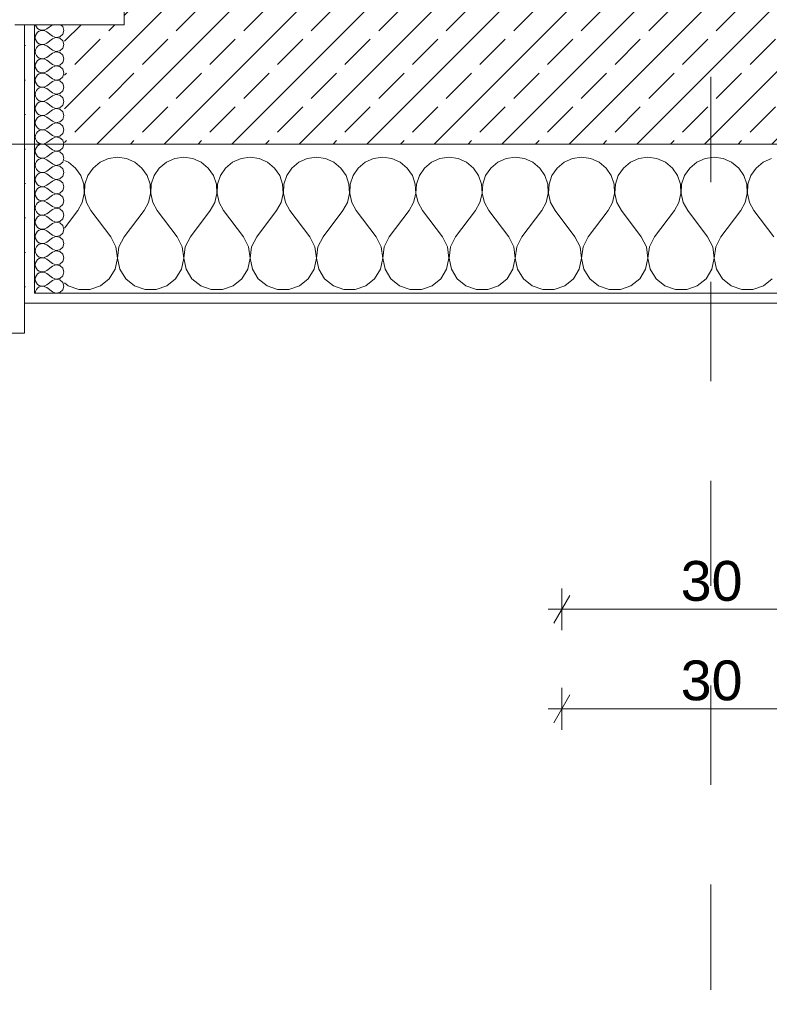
# Model space of a CAD drawing. Header units: metres. Extents: x -3.5 to 65.3, y -10.9 to 16.7.
# Tile 54 of 213: x 39.4 to 40.2, y -0.9 to 0.1. Entities that reach past the tile are written whole.
import ezdxf

# ---------------------------------------------------------------- set-up
doc = ezdxf.new("R2010")
doc.units = ezdxf.units.M
doc.header["$MEASUREMENT"] = 0
doc.linetypes.add('Strichlinie doppelt', pattern=[0.218722, 0.105833, -0.042333, 0.028222, -0.042333])
doc.linetypes.add('Strichlinie eng', pattern=[0.046, 0.03, -0.016])
for name, color, linetype in [('102 - Bemaßung_ Beschriftung.Detail_ Ausschnitt', 7, 'Continuous'), ('451 - Universal.Achsen Raster', 7, 'Continuous'), ('603 - Struktur.Bodenplatte_ Decke Roh', 7, 'Continuous'), ('604 - Struktur.Wand Aussen', 7, 'Continuous')]:
    doc.layers.add(name, color=color, linetype=linetype)
doc.styles.add('ERSTELLTER_STIL_1', font='txt')
doc.dimstyles.new('ERSTELLTER_STIL__1', dxfattribs={"dimtxt": 0.04, "dimasz": 0.02128, "dimexe": 0.18, "dimexo": 0.0625, "dimgap": 0, "dimtad": 1, "dimtih": 1, "dimtoh": 1, "dimzin": 0, "dimdsep": 46, "dimtxsty": 'ERSTELLTER_STIL_1', "dimblk": 'ARROWHEAD_2', "dimblk1": 'ARROWHEAD_2', "dimblk2": 'ARROWHEAD_2', "dimcen": 0.09, "dimse1": 1, "dimse2": 1, "dimclrd": 7, "dimclre": 7, "dimclrt": 7, "dimazin": 0, "dimtfac": 1, "dimtdec": 4, "dimtmove": 0, "dimatfit": 3, "dimfxl": 1, "dimtolj": 1, "dimtzin": 0, "dimarcsym": 0})
pattern_1 = [(0, (0, 0), (0, 0.034641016), [0, -0.02]), (0, (0.01, 0.01732), (0, 0.034641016), [0, -0.02])]

# ---------------------------------------------------------------- blocks, each defined once
blk = doc.blocks.new('*X30')
at = {"layer": '604 - Struktur.Wand Aussen', "color": 7, "linetype": 'Continuous', "lineweight": 5}
for p, q in [((39.52422, -0.0096), (39.51581, -0.01331)), ((39.53333, -0.00833), (39.52422, -0.0096)), ((39.54244, -0.0096), (39.53333, -0.00833)), ((39.55086, -0.01331), (39.54244, -0.0096)), ((39.59089, -0.0096), (39.58248, -0.01331)), ((39.6, -0.00833), (39.59089, -0.0096)), ((39.60911, -0.0096), (39.6, -0.00833)), ((39.61752, -0.01331), (39.60911, -0.0096)), ((39.65756, -0.0096), (39.64914, -0.01331)), ((39.66667, -0.00833), (39.65756, -0.0096)), ((39.67578, -0.0096), (39.66667, -0.00833)), ((39.68419, -0.01331), (39.67578, -0.0096)), ((39.72422, -0.0096), (39.71581, -0.01331)), ((39.73333, -0.00833), (39.72422, -0.0096)), ((39.74244, -0.0096), (39.73333, -0.00833)), ((39.75086, -0.01331), (39.74244, -0.0096)), ((39.79089, -0.0096), (39.78248, -0.01331)), ((39.8, -0.00833), (39.79089, -0.0096)), ((39.80911, -0.0096), (39.8, -0.00833)), ((39.81752, -0.01331), (39.80911, -0.0096)), ((39.85756, -0.0096), (39.84914, -0.01331)), ((39.86667, -0.00833), (39.85756, -0.0096)), ((39.87578, -0.0096), (39.86667, -0.00833)), ((39.88419, -0.01331), (39.87578, -0.0096)), ((39.92422, -0.0096), (39.91581, -0.01331)), ((39.93333, -0.00833), (39.92422, -0.0096)), ((39.94244, -0.0096), (39.93333, -0.00833)), ((39.95086, -0.01331), (39.94244, -0.0096)), ((39.99089, -0.0096), (39.98248, -0.01331)), ((40, -0.00833), (39.99089, -0.0096)), ((40.00911, -0.0096), (40, -0.00833)), ((40.01752, -0.01331), (40.00911, -0.0096)), ((40.05756, -0.0096), (40.04914, -0.01331)), ((40.06667, -0.00833), (40.05756, -0.0096)), ((40.07578, -0.0096), (40.06667, -0.00833)), ((40.08419, -0.01331), (40.07578, -0.0096)), ((40.12422, -0.0096), (40.11581, -0.01331)), ((40.13333, -0.00833), (40.12422, -0.0096)), ((40.14244, -0.0096), (40.13333, -0.00833)), ((40.15086, -0.01331), (40.14244, -0.0096)), ((40.19089, -0.0096), (40.18248, -0.01331)), ((39.48419, -0.01331), (39.48, -0.01146)), ((39.49127, -0.01918), (39.48419, -0.01331)), ((39.49648, -0.02676), (39.49127, -0.01918)), ((39.50873, -0.01918), (39.50352, -0.02676)), ((39.51581, -0.01331), (39.50873, -0.01918)), ((39.55794, -0.01918), (39.55086, -0.01331)), ((39.56315, -0.02676), (39.55794, -0.01918)), ((39.57539, -0.01918), (39.57019, -0.02676)), ((39.58248, -0.01331), (39.57539, -0.01918)), ((39.62461, -0.01918), (39.61752, -0.01331)), ((39.62981, -0.02676), (39.62461, -0.01918)), ((39.64206, -0.01918), (39.63685, -0.02676)), ((39.64914, -0.01331), (39.64206, -0.01918)), ((39.69127, -0.01918), (39.68419, -0.01331)), ((39.69648, -0.02676), (39.69127, -0.01918)), ((39.70873, -0.01918), (39.70352, -0.02676)), ((39.71581, -0.01331), (39.70873, -0.01918)), ((39.75794, -0.01918), (39.75086, -0.01331)), ((39.76315, -0.02676), (39.75794, -0.01918)), ((39.77539, -0.01918), (39.77019, -0.02676)), ((39.78248, -0.01331), (39.77539, -0.01918)), ((39.82461, -0.01918), (39.81752, -0.01331)), ((39.82981, -0.02676), (39.82461, -0.01918)), ((39.84206, -0.01918), (39.83685, -0.02676)), ((39.84914, -0.01331), (39.84206, -0.01918)), ((39.89127, -0.01918), (39.88419, -0.01331)), ((39.89648, -0.02676), (39.89127, -0.01918)), ((39.90873, -0.01918), (39.90352, -0.02676)), ((39.91581, -0.01331), (39.90873, -0.01918)), ((39.95794, -0.01918), (39.95086, -0.01331)), ((39.96315, -0.02676), (39.95794, -0.01918)), ((39.97539, -0.01918), (39.97019, -0.02676)), ((39.98248, -0.01331), (39.97539, -0.01918)), ((40.02461, -0.01918), (40.01752, -0.01331)), ((40.02981, -0.02676), (40.02461, -0.01918)), ((40.04206, -0.01918), (40.03685, -0.02676)), ((40.04914, -0.01331), (40.04206, -0.01918)), ((40.09127, -0.01918), (40.08419, -0.01331)), ((40.09648, -0.02676), (40.09127, -0.01918)), ((40.10873, -0.01918), (40.10352, -0.02676)), ((40.11581, -0.01331), (40.10873, -0.01918)), ((40.15794, -0.01918), (40.15086, -0.01331)), ((40.16315, -0.02676), (40.15794, -0.01918)), ((40.17539, -0.01918), (40.17019, -0.02676)), ((40.18248, -0.01331), (40.17539, -0.01918)), ((39.49942, -0.03547), (39.49648, -0.02676)), ((39.50352, -0.02676), (39.50058, -0.03547)), ((39.56609, -0.03547), (39.56315, -0.02676)), ((39.57019, -0.02676), (39.56725, -0.03547)), ((39.63275, -0.03547), (39.62981, -0.02676)), ((39.63685, -0.02676), (39.63391, -0.03547)), ((39.69942, -0.03547), (39.69648, -0.02676)), ((39.70352, -0.02676), (39.70058, -0.03547)), ((39.76609, -0.03547), (39.76315, -0.02676)), ((39.77019, -0.02676), (39.76725, -0.03547)), ((39.83275, -0.03547), (39.82981, -0.02676)), ((39.83685, -0.02676), (39.83391, -0.03547)), ((39.89942, -0.03547), (39.89648, -0.02676)), ((39.90352, -0.02676), (39.90058, -0.03547)), ((39.96609, -0.03547), (39.96315, -0.02676)), ((39.97019, -0.02676), (39.96725, -0.03547)), ((40.03275, -0.03547), (40.02981, -0.02676)), ((40.03685, -0.02676), (40.03391, -0.03547)), ((40.09942, -0.03547), (40.09648, -0.02676)), ((40.10352, -0.02676), (40.10058, -0.03547)), ((40.16609, -0.03547), (40.16315, -0.02676)), ((40.17019, -0.02676), (40.16725, -0.03547)), ((39.49987, -0.04466), (39.49942, -0.03547)), ((39.50058, -0.03547), (39.50013, -0.04466)), ((39.56653, -0.04466), (39.56609, -0.03547)), ((39.56725, -0.03547), (39.5668, -0.04466)), ((39.6332, -0.04466), (39.63275, -0.03547)), ((39.63391, -0.03547), (39.63347, -0.04466)), ((39.69987, -0.04466), (39.69942, -0.03547)), ((39.70058, -0.03547), (39.70013, -0.04466)), ((39.76653, -0.04466), (39.76609, -0.03547)), ((39.76725, -0.03547), (39.7668, -0.04466)), ((39.8332, -0.04466), (39.83275, -0.03547)), ((39.83391, -0.03547), (39.83347, -0.04466)), ((39.89987, -0.04466), (39.89942, -0.03547)), ((39.90058, -0.03547), (39.90013, -0.04466)), ((39.96653, -0.04466), (39.96609, -0.03547)), ((39.96725, -0.03547), (39.9668, -0.04466)), ((40.0332, -0.04466), (40.03275, -0.03547)), ((40.03391, -0.03547), (40.03347, -0.04466)), ((40.09987, -0.04466), (40.09942, -0.03547)), ((40.10058, -0.03547), (40.10013, -0.04466)), ((40.16653, -0.04466), (40.16609, -0.03547)), ((40.16725, -0.03547), (40.1668, -0.04466)), ((39.49778, -0.05362), (39.49987, -0.04466)), ((39.50013, -0.04466), (39.50222, -0.05362)), ((39.56445, -0.05362), (39.56653, -0.04466)), ((39.5668, -0.04466), (39.56888, -0.05362)), ((39.63112, -0.05362), (39.6332, -0.04466)), ((39.63347, -0.04466), (39.63555, -0.05362)), ((39.69778, -0.05362), (39.69987, -0.04466)), ((39.70013, -0.04466), (39.70222, -0.05362)), ((39.76445, -0.05362), (39.76653, -0.04466)), ((39.7668, -0.04466), (39.76888, -0.05362)), ((39.83112, -0.05362), (39.8332, -0.04466)), ((39.83347, -0.04466), (39.83555, -0.05362)), ((39.89778, -0.05362), (39.89987, -0.04466)), ((39.90013, -0.04466), (39.90222, -0.05362)), ((39.96445, -0.05362), (39.96653, -0.04466)), ((39.9668, -0.04466), (39.96888, -0.05362)), ((40.03112, -0.05362), (40.0332, -0.04466)), ((40.03347, -0.04466), (40.03555, -0.05362)), ((40.09778, -0.05362), (40.09987, -0.04466)), ((40.10013, -0.04466), (40.10222, -0.05362)), ((40.16445, -0.05362), (40.16653, -0.04466)), ((40.1668, -0.04466), (40.16888, -0.05362)), ((39.49333, -0.06167), (39.49778, -0.05362)), ((39.50222, -0.05362), (39.50667, -0.06167)), ((39.56, -0.06167), (39.56445, -0.05362)), ((39.56888, -0.05362), (39.57333, -0.06167)), ((39.62667, -0.06167), (39.63112, -0.05362)), ((39.63555, -0.05362), (39.64, -0.06167)), ((39.69333, -0.06167), (39.69778, -0.05362)), ((39.70222, -0.05362), (39.70667, -0.06167)), ((39.76, -0.06167), (39.76445, -0.05362)), ((39.76888, -0.05362), (39.77333, -0.06167)), ((39.82667, -0.06167), (39.83112, -0.05362)), ((39.83555, -0.05362), (39.84, -0.06167)), ((39.89333, -0.06167), (39.89778, -0.05362)), ((39.90222, -0.05362), (39.90667, -0.06167)), ((39.96, -0.06167), (39.96445, -0.05362)), ((39.96888, -0.05362), (39.97333, -0.06167)), ((40.02667, -0.06167), (40.03112, -0.05362)), ((40.03555, -0.05362), (40.04, -0.06167)), ((40.09333, -0.06167), (40.09778, -0.05362)), ((40.10222, -0.05362), (40.10667, -0.06167)), ((40.16, -0.06167), (40.16445, -0.05362)), ((40.16888, -0.05362), (40.17333, -0.06167)), ((39.48, -0.07944), (39.49333, -0.06167)), ((39.52667, -0.08833), (39.50667, -0.06167)), ((39.54, -0.08833), (39.56, -0.06167)), ((39.59333, -0.08833), (39.57333, -0.06167)), ((39.60667, -0.08833), (39.62667, -0.06167)), ((39.66, -0.08833), (39.64, -0.06167)), ((39.67333, -0.08833), (39.69333, -0.06167)), ((39.72667, -0.08833), (39.70667, -0.06167)), ((39.74, -0.08833), (39.76, -0.06167)), ((39.79333, -0.08833), (39.77333, -0.06167)), ((39.80667, -0.08833), (39.82667, -0.06167)), ((39.86, -0.08833), (39.84, -0.06167)), ((39.87333, -0.08833), (39.89333, -0.06167)), ((39.92667, -0.08833), (39.90667, -0.06167)), ((39.94, -0.08833), (39.96, -0.06167)), ((39.99333, -0.08833), (39.97333, -0.06167)), ((40.00667, -0.08833), (40.02667, -0.06167)), ((40.06, -0.08833), (40.04, -0.06167)), ((40.07333, -0.08833), (40.09333, -0.06167)), ((40.12667, -0.08833), (40.10667, -0.06167)), ((40.14, -0.08833), (40.16, -0.06167)), ((40.19333, -0.08833), (40.17333, -0.06167)), ((39.53182, -0.09839), (39.52667, -0.08833)), ((39.54, -0.08833), (39.53485, -0.09839)), ((39.59848, -0.09839), (39.59333, -0.08833)), ((39.60667, -0.08833), (39.60152, -0.09839)), ((39.66515, -0.09839), (39.66, -0.08833)), ((39.67333, -0.08833), (39.66818, -0.09839)), ((39.73182, -0.09839), (39.72667, -0.08833)), ((39.74, -0.08833), (39.73485, -0.09839)), ((39.79848, -0.09839), (39.79333, -0.08833)), ((39.80667, -0.08833), (39.80152, -0.09839)), ((39.86515, -0.09839), (39.86, -0.08833)), ((39.87333, -0.08833), (39.86818, -0.09839)), ((39.93182, -0.09839), (39.92667, -0.08833)), ((39.94, -0.08833), (39.93485, -0.09839)), ((39.99848, -0.09839), (39.99333, -0.08833)), ((40.00667, -0.08833), (40.00152, -0.09839)), ((40.06515, -0.09839), (40.06, -0.08833)), ((40.07333, -0.08833), (40.06818, -0.09839)), ((40.13182, -0.09839), (40.12667, -0.08833)), ((40.14, -0.08833), (40.13485, -0.09839)), ((39.53331, -0.10959), (39.53182, -0.09839)), ((39.53485, -0.09839), (39.53336, -0.10959)), ((39.59998, -0.10959), (39.59848, -0.09839)), ((39.60152, -0.09839), (39.60002, -0.10959)), ((39.66664, -0.10959), (39.66515, -0.09839)), ((39.66818, -0.09839), (39.66669, -0.10959)), ((39.73331, -0.10959), (39.73182, -0.09839)), ((39.73485, -0.09839), (39.73336, -0.10959)), ((39.79998, -0.10959), (39.79848, -0.09839)), ((39.80152, -0.09839), (39.80002, -0.10959)), ((39.86664, -0.10959), (39.86515, -0.09839)), ((39.86818, -0.09839), (39.86669, -0.10959)), ((39.93331, -0.10959), (39.93182, -0.09839)), ((39.93485, -0.09839), (39.93336, -0.10959)), ((39.99998, -0.10959), (39.99848, -0.09839)), ((40.00152, -0.09839), (40.00002, -0.10959)), ((40.06664, -0.10959), (40.06515, -0.09839)), ((40.06818, -0.09839), (40.06669, -0.10959)), ((40.13331, -0.10959), (40.13182, -0.09839)), ((40.13485, -0.09839), (40.13336, -0.10959)), ((39.53097, -0.12065), (39.53331, -0.10959)), ((39.53336, -0.10959), (39.53569, -0.12065)), ((39.59764, -0.12065), (39.59998, -0.10959)), ((39.60002, -0.10959), (39.60236, -0.12065)), ((39.66431, -0.12065), (39.66664, -0.10959)), ((39.66669, -0.10959), (39.66903, -0.12065)), ((39.73097, -0.12065), (39.73331, -0.10959)), ((39.73336, -0.10959), (39.73569, -0.12065)), ((39.79764, -0.12065), (39.79998, -0.10959)), ((39.80002, -0.10959), (39.80236, -0.12065)), ((39.86431, -0.12065), (39.86664, -0.10959)), ((39.86669, -0.10959), (39.86903, -0.12065)), ((39.93097, -0.12065), (39.93331, -0.10959)), ((39.93336, -0.10959), (39.93569, -0.12065)), ((39.99764, -0.12065), (39.99998, -0.10959)), ((40.00002, -0.10959), (40.00236, -0.12065)), ((40.06431, -0.12065), (40.06664, -0.10959)), ((40.06669, -0.10959), (40.06903, -0.12065)), ((40.13097, -0.12065), (40.13331, -0.10959)), ((40.13336, -0.10959), (40.13569, -0.12065)), ((39.52508, -0.13029), (39.53097, -0.12065)), ((39.53569, -0.12065), (39.54159, -0.13029)), ((39.59175, -0.13029), (39.59764, -0.12065)), ((39.60236, -0.12065), (39.60825, -0.13029)), ((39.65841, -0.13029), (39.66431, -0.12065)), ((39.66903, -0.12065), (39.67492, -0.13029)), ((39.72508, -0.13029), (39.73097, -0.12065)), ((39.73569, -0.12065), (39.74159, -0.13029)), ((39.79175, -0.13029), (39.79764, -0.12065)), ((39.80236, -0.12065), (39.80825, -0.13029)), ((39.85841, -0.13029), (39.86431, -0.12065)), ((39.86903, -0.12065), (39.87492, -0.13029)), ((39.92508, -0.13029), (39.93097, -0.12065)), ((39.93569, -0.12065), (39.94159, -0.13029)), ((39.99175, -0.13029), (39.99764, -0.12065)), ((40.00236, -0.12065), (40.00825, -0.13029)), ((40.05841, -0.13029), (40.06431, -0.12065)), ((40.06903, -0.12065), (40.07492, -0.13029)), ((40.12508, -0.13029), (40.13097, -0.12065)), ((40.13569, -0.12065), (40.14159, -0.13029)), ((39.48, -0.13441), (39.4837, -0.13741)), ((39.4837, -0.13741), (39.49435, -0.14118)), ((39.50565, -0.14118), (39.5163, -0.13741)), ((39.5163, -0.13741), (39.52508, -0.13029)), ((39.54159, -0.13029), (39.55037, -0.13741)), ((39.55037, -0.13741), (39.56102, -0.14118)), ((39.57232, -0.14118), (39.58297, -0.13741)), ((39.58297, -0.13741), (39.59175, -0.13029)), ((39.60825, -0.13029), (39.61703, -0.13741)), ((39.61703, -0.13741), (39.62768, -0.14118)), ((39.63898, -0.14118), (39.64963, -0.13741)), ((39.64963, -0.13741), (39.65841, -0.13029)), ((39.67492, -0.13029), (39.6837, -0.13741)), ((39.6837, -0.13741), (39.69435, -0.14118)), ((39.70565, -0.14118), (39.7163, -0.13741)), ((39.7163, -0.13741), (39.72508, -0.13029)), ((39.74159, -0.13029), (39.75037, -0.13741)), ((39.75037, -0.13741), (39.76102, -0.14118)), ((39.77232, -0.14118), (39.78297, -0.13741)), ((39.78297, -0.13741), (39.79175, -0.13029)), ((39.80825, -0.13029), (39.81703, -0.13741)), ((39.81703, -0.13741), (39.82768, -0.14118)), ((39.83898, -0.14118), (39.84963, -0.13741)), ((39.84963, -0.13741), (39.85841, -0.13029)), ((39.87492, -0.13029), (39.8837, -0.13741)), ((39.8837, -0.13741), (39.89435, -0.14118)), ((39.90565, -0.14118), (39.9163, -0.13741)), ((39.9163, -0.13741), (39.92508, -0.13029)), ((39.94159, -0.13029), (39.95037, -0.13741)), ((39.95037, -0.13741), (39.96102, -0.14118)), ((39.97232, -0.14118), (39.98297, -0.13741)), ((39.98297, -0.13741), (39.99175, -0.13029)), ((40.00825, -0.13029), (40.01703, -0.13741)), ((40.01703, -0.13741), (40.02768, -0.14118)), ((40.03898, -0.14118), (40.04963, -0.13741)), ((40.04963, -0.13741), (40.05841, -0.13029)), ((40.07492, -0.13029), (40.0837, -0.13741)), ((40.0837, -0.13741), (40.09435, -0.14118)), ((40.10565, -0.14118), (40.1163, -0.13741)), ((40.1163, -0.13741), (40.12508, -0.13029)), ((40.14159, -0.13029), (40.15037, -0.13741)), ((40.15037, -0.13741), (40.16102, -0.14118)), ((40.17232, -0.14118), (40.18297, -0.13741)), ((40.18297, -0.13741), (40.19175, -0.13029)), ((39.49435, -0.14118), (39.50565, -0.14118)), ((39.56102, -0.14118), (39.57232, -0.14118)), ((39.62768, -0.14118), (39.63898, -0.14118)), ((39.69435, -0.14118), (39.70565, -0.14118)), ((39.76102, -0.14118), (39.77232, -0.14118)), ((39.82768, -0.14118), (39.83898, -0.14118)), ((39.89435, -0.14118), (39.90565, -0.14118)), ((39.96102, -0.14118), (39.97232, -0.14118)), ((40.02768, -0.14118), (40.03898, -0.14118)), ((40.09435, -0.14118), (40.10565, -0.14118)), ((40.16102, -0.14118), (40.17232, -0.14118))]:
    blk.add_line(p, q, dxfattribs=at)
blk = doc.blocks.new('*X41')
at = {"layer": '604 - Struktur.Wand Aussen', "color": 7, "linetype": 'Continuous', "lineweight": 5}
for p, q in [((39.45091, 0.125), (39.45099, 0.12448)), ((39.45099, 0.12448), (39.45178, 0.12267)), ((39.45178, 0.12267), (39.45304, 0.12116)), ((39.45304, 0.12116), (39.45466, 0.12004)), ((39.45466, 0.12004), (39.45653, 0.11941)), ((39.45653, 0.11916), (39.45466, 0.11853)), ((39.45653, 0.11941), (39.4585, 0.11931)), ((39.4585, 0.11926), (39.45653, 0.11916)), ((39.4585, 0.11931), (39.46042, 0.11976)), ((39.46042, 0.11881), (39.4585, 0.11926)), ((39.46042, 0.11976), (39.46214, 0.12071)), ((39.46214, 0.11786), (39.46042, 0.11881)), ((39.46786, 0.125), (39.46214, 0.12071)), ((39.47822, 0.12304), (39.47608, 0.125)), ((39.47929, 0.11929), (39.47822, 0.12304)), ((39.47822, 0.11553), (39.47929, 0.11929)), ((39.45099, 0.11409), (39.45071, 0.11214)), ((39.45071, 0.11214), (39.45099, 0.11019)), ((39.45178, 0.1159), (39.45099, 0.11409)), ((39.45099, 0.11019), (39.45178, 0.10839)), ((39.45304, 0.11742), (39.45178, 0.1159)), ((39.45466, 0.11853), (39.45304, 0.11742)), ((39.46786, 0.11357), (39.46214, 0.11786)), ((39.46786, 0.11071), (39.46214, 0.10643)), ((39.46786, 0.11357), (39.4715, 0.11217)), ((39.4715, 0.11211), (39.46786, 0.11071)), ((39.4715, 0.11217), (39.47534, 0.1129)), ((39.47534, 0.11139), (39.4715, 0.11211)), ((39.47534, 0.1129), (39.47822, 0.11553)), ((39.47822, 0.10876), (39.47534, 0.11139)), ((39.45099, 0.09981), (39.45071, 0.09786)), ((39.45178, 0.10161), (39.45099, 0.09981)), ((39.45178, 0.10839), (39.45304, 0.10687)), ((39.45304, 0.10313), (39.45178, 0.10161)), ((39.45304, 0.10687), (39.45466, 0.10575)), ((39.45466, 0.10425), (39.45304, 0.10313)), ((39.45466, 0.10575), (39.45653, 0.10512)), ((39.45653, 0.10488), (39.45466, 0.10425)), ((39.45653, 0.10512), (39.4585, 0.10503)), ((39.4585, 0.10497), (39.45653, 0.10488)), ((39.4585, 0.10503), (39.46042, 0.10547)), ((39.46042, 0.10453), (39.4585, 0.10497)), ((39.46042, 0.10547), (39.46214, 0.10643)), ((39.46214, 0.10357), (39.46042, 0.10453)), ((39.46786, 0.09929), (39.46214, 0.10357)), ((39.46786, 0.09929), (39.4715, 0.09789)), ((39.47534, 0.09861), (39.47822, 0.10124)), ((39.47929, 0.105), (39.47822, 0.10876)), ((39.47822, 0.10124), (39.47929, 0.105)), ((39.45071, 0.09786), (39.45099, 0.09591)), ((39.45099, 0.09591), (39.45178, 0.0941)), ((39.45178, 0.0941), (39.45304, 0.09258)), ((39.45304, 0.09258), (39.45466, 0.09147)), ((39.45466, 0.08996), (39.45304, 0.08884)), ((39.45466, 0.09147), (39.45653, 0.09084)), ((39.45653, 0.09059), (39.45466, 0.08996)), ((39.45653, 0.09084), (39.4585, 0.09074)), ((39.4585, 0.09069), (39.45653, 0.09059)), ((39.4585, 0.09074), (39.46042, 0.09119)), ((39.46042, 0.09024), (39.4585, 0.09069)), ((39.46042, 0.09119), (39.46214, 0.09214)), ((39.46214, 0.08929), (39.46042, 0.09024)), ((39.46786, 0.09643), (39.46214, 0.09214)), ((39.46786, 0.085), (39.46214, 0.08929)), ((39.4715, 0.09783), (39.46786, 0.09643)), ((39.4715, 0.09789), (39.47534, 0.09861)), ((39.47534, 0.0971), (39.4715, 0.09783)), ((39.47822, 0.09447), (39.47534, 0.0971)), ((39.47929, 0.09071), (39.47822, 0.09447)), ((39.47822, 0.08696), (39.47929, 0.09071)), ((39.45099, 0.08552), (39.45071, 0.08357)), ((39.45071, 0.08357), (39.45099, 0.08162)), ((39.45178, 0.08733), (39.45099, 0.08552)), ((39.45099, 0.08162), (39.45178, 0.07982)), ((39.45304, 0.08884), (39.45178, 0.08733)), ((39.45178, 0.07982), (39.45304, 0.0783)), ((39.46786, 0.08214), (39.46214, 0.07786)), ((39.46786, 0.085), (39.4715, 0.0836)), ((39.4715, 0.08354), (39.46786, 0.08214)), ((39.4715, 0.0836), (39.47534, 0.08433)), ((39.47534, 0.08282), (39.4715, 0.08354)), ((39.47534, 0.08433), (39.47822, 0.08696)), ((39.47822, 0.08018), (39.47534, 0.08282)), ((39.47929, 0.07643), (39.47822, 0.08018)), ((39.45099, 0.07124), (39.45071, 0.06929)), ((39.45071, 0.06929), (39.45099, 0.06733)), ((39.45178, 0.07304), (39.45099, 0.07124)), ((39.45304, 0.07456), (39.45178, 0.07304)), ((39.45304, 0.0783), (39.45466, 0.07718)), ((39.45466, 0.07567), (39.45304, 0.07456)), ((39.45466, 0.07718), (39.45653, 0.07655)), ((39.45653, 0.0763), (39.45466, 0.07567)), ((39.45653, 0.07655), (39.4585, 0.07646)), ((39.4585, 0.0764), (39.45653, 0.0763)), ((39.4585, 0.07646), (39.46042, 0.0769)), ((39.46042, 0.07595), (39.4585, 0.0764)), ((39.46042, 0.0769), (39.46214, 0.07786)), ((39.46214, 0.075), (39.46042, 0.07595)), ((39.46786, 0.07071), (39.46214, 0.075)), ((39.46786, 0.07071), (39.4715, 0.06931)), ((39.4715, 0.06931), (39.47534, 0.07004)), ((39.47534, 0.07004), (39.47822, 0.07267)), ((39.47822, 0.07267), (39.47929, 0.07643)), ((39.45099, 0.06733), (39.45178, 0.06553)), ((39.45178, 0.06553), (39.45304, 0.06401)), ((39.45304, 0.06027), (39.45178, 0.05876)), ((39.45304, 0.06401), (39.45466, 0.0629)), ((39.45466, 0.06139), (39.45304, 0.06027)), ((39.45466, 0.0629), (39.45653, 0.06227)), ((39.45653, 0.06202), (39.45466, 0.06139)), ((39.45653, 0.06227), (39.4585, 0.06217)), ((39.4585, 0.06211), (39.45653, 0.06202)), ((39.4585, 0.06217), (39.46042, 0.06262)), ((39.46042, 0.06167), (39.4585, 0.06211)), ((39.46042, 0.06262), (39.46214, 0.06357)), ((39.46214, 0.06071), (39.46042, 0.06167)), ((39.46786, 0.06786), (39.46214, 0.06357)), ((39.46786, 0.05643), (39.46214, 0.06071)), ((39.4715, 0.06926), (39.46786, 0.06786)), ((39.47534, 0.06853), (39.4715, 0.06926)), ((39.47822, 0.0659), (39.47534, 0.06853)), ((39.47929, 0.06214), (39.47822, 0.0659)), ((39.47822, 0.05839), (39.47929, 0.06214)), ((39.45099, 0.05695), (39.45071, 0.055)), ((39.45071, 0.055), (39.45099, 0.05305)), ((39.45178, 0.05876), (39.45099, 0.05695)), ((39.45099, 0.05305), (39.45178, 0.05124)), ((39.45178, 0.05124), (39.45304, 0.04973)), ((39.45304, 0.04973), (39.45466, 0.04861)), ((39.46786, 0.05357), (39.46214, 0.04929)), ((39.46786, 0.05643), (39.4715, 0.05503)), ((39.4715, 0.05497), (39.46786, 0.05357)), ((39.4715, 0.05503), (39.47534, 0.05575)), ((39.47534, 0.05425), (39.4715, 0.05497)), ((39.47534, 0.05575), (39.47822, 0.05839)), ((39.47822, 0.05161), (39.47534, 0.05425)), ((39.47929, 0.04786), (39.47822, 0.05161)), ((39.45099, 0.04267), (39.45071, 0.04071)), ((39.45071, 0.04071), (39.45099, 0.03876)), ((39.45178, 0.04447), (39.45099, 0.04267)), ((39.45304, 0.04599), (39.45178, 0.04447)), ((39.45466, 0.0471), (39.45304, 0.04599)), ((39.45466, 0.04861), (39.45653, 0.04798)), ((39.45653, 0.04773), (39.45466, 0.0471)), ((39.45653, 0.04798), (39.4585, 0.04789)), ((39.4585, 0.04783), (39.45653, 0.04773)), ((39.4585, 0.04789), (39.46042, 0.04833)), ((39.46042, 0.04738), (39.4585, 0.04783)), ((39.46042, 0.04833), (39.46214, 0.04929)), ((39.46214, 0.04643), (39.46042, 0.04738)), ((39.46786, 0.04214), (39.46214, 0.04643)), ((39.46786, 0.04214), (39.4715, 0.04074)), ((39.4715, 0.04069), (39.46786, 0.03929)), ((39.4715, 0.04074), (39.47534, 0.04147)), ((39.47534, 0.03996), (39.4715, 0.04069)), ((39.47534, 0.04147), (39.47822, 0.0441)), ((39.47822, 0.03733), (39.47534, 0.03996)), ((39.47822, 0.0441), (39.47929, 0.04786)), ((39.45099, 0.03876), (39.45178, 0.03696)), ((39.45178, 0.03018), (39.45099, 0.02838)), ((39.45178, 0.03696), (39.45304, 0.03544)), ((39.45304, 0.0317), (39.45178, 0.03018)), ((39.45304, 0.03544), (39.45466, 0.03433)), ((39.45466, 0.03282), (39.45304, 0.0317)), ((39.45466, 0.03433), (39.45653, 0.0337)), ((39.45653, 0.03345), (39.45466, 0.03282)), ((39.45653, 0.0337), (39.4585, 0.0336)), ((39.4585, 0.03354), (39.45653, 0.03345)), ((39.4585, 0.0336), (39.46042, 0.03405)), ((39.46042, 0.0331), (39.4585, 0.03354)), ((39.46042, 0.03405), (39.46214, 0.035)), ((39.46214, 0.03214), (39.46042, 0.0331)), ((39.46786, 0.03929), (39.46214, 0.035)), ((39.46786, 0.02786), (39.46214, 0.03214)), ((39.47534, 0.02718), (39.47822, 0.02982)), ((39.47929, 0.03357), (39.47822, 0.03733)), ((39.47822, 0.02982), (39.47929, 0.03357)), ((39.45099, 0.02838), (39.45071, 0.02643)), ((39.45071, 0.02643), (39.45099, 0.02448)), ((39.45099, 0.02448), (39.45178, 0.02267)), ((39.45178, 0.02267), (39.45304, 0.02116)), ((39.45304, 0.02116), (39.45466, 0.02004)), ((39.45466, 0.02004), (39.45653, 0.01941)), ((39.46042, 0.01976), (39.46214, 0.02071)), ((39.46786, 0.025), (39.46214, 0.02071)), ((39.46786, 0.02786), (39.4715, 0.02646)), ((39.4715, 0.0264), (39.46786, 0.025)), ((39.4715, 0.02646), (39.47534, 0.02718)), ((39.47534, 0.02567), (39.4715, 0.0264)), ((39.47822, 0.02304), (39.47534, 0.02567)), ((39.47929, 0.01929), (39.47822, 0.02304)), ((39.45099, 0.01409), (39.45071, 0.01214)), ((39.45071, 0.01214), (39.45099, 0.01019)), ((39.45178, 0.0159), (39.45099, 0.01409)), ((39.45099, 0.01019), (39.45178, 0.00839)), ((39.45304, 0.01742), (39.45178, 0.0159)), ((39.45466, 0.01853), (39.45304, 0.01742)), ((39.45653, 0.01916), (39.45466, 0.01853)), ((39.45653, 0.01941), (39.4585, 0.01931)), ((39.4585, 0.01926), (39.45653, 0.01916)), ((39.4585, 0.01931), (39.46042, 0.01976)), ((39.46042, 0.01881), (39.4585, 0.01926)), ((39.46214, 0.01786), (39.46042, 0.01881)), ((39.46786, 0.01357), (39.46214, 0.01786)), ((39.46786, 0.01071), (39.46214, 0.00643)), ((39.46786, 0.01357), (39.4715, 0.01217)), ((39.4715, 0.01211), (39.46786, 0.01071)), ((39.4715, 0.01217), (39.47534, 0.0129)), ((39.47534, 0.01139), (39.4715, 0.01211)), ((39.47534, 0.0129), (39.47822, 0.01553)), ((39.47822, 0.00876), (39.47534, 0.01139)), ((39.47822, 0.01553), (39.47929, 0.01929)), ((39.45178, 0.00161), (39.45099, -0.00019)), ((39.45178, 0.00839), (39.45304, 0.00687)), ((39.45304, 0.00313), (39.45178, 0.00161)), ((39.45304, 0.00687), (39.45466, 0.00575)), ((39.45466, 0.00425), (39.45304, 0.00313)), ((39.45466, 0.00575), (39.45653, 0.00512)), ((39.45653, 0.00488), (39.45466, 0.00425)), ((39.45653, 0.00512), (39.4585, 0.00503)), ((39.4585, 0.00497), (39.45653, 0.00488)), ((39.4585, 0.00503), (39.46042, 0.00547)), ((39.46042, 0.00453), (39.4585, 0.00497)), ((39.46042, 0.00547), (39.46214, 0.00643)), ((39.46214, 0.00357), (39.46042, 0.00453)), ((39.46786, -0.00071), (39.46214, 0.00357)), ((39.47534, -0.00139), (39.47822, 0.00124)), ((39.47929, 0.005), (39.47822, 0.00876)), ((39.47822, 0.00124), (39.47929, 0.005)), ((39.45099, -0.00019), (39.45071, -0.00214)), ((39.45071, -0.00214), (39.45099, -0.00409)), ((39.45099, -0.00409), (39.45178, -0.0059)), ((39.45178, -0.0059), (39.45304, -0.00742)), ((39.45304, -0.00742), (39.45466, -0.00853)), ((39.45466, -0.00853), (39.45653, -0.00916)), ((39.45653, -0.00941), (39.45466, -0.01004)), ((39.45653, -0.00916), (39.4585, -0.00926)), ((39.4585, -0.00931), (39.45653, -0.00941)), ((39.4585, -0.00926), (39.46042, -0.00881)), ((39.46042, -0.00976), (39.4585, -0.00931)), ((39.46042, -0.00881), (39.46214, -0.00786)), ((39.46214, -0.01071), (39.46042, -0.00976)), ((39.46786, -0.00357), (39.46214, -0.00786)), ((39.46786, -0.00071), (39.4715, -0.00211)), ((39.4715, -0.00217), (39.46786, -0.00357)), ((39.4715, -0.00211), (39.47534, -0.00139)), ((39.47534, -0.0029), (39.4715, -0.00217)), ((39.47822, -0.00553), (39.47534, -0.0029)), ((39.47929, -0.00929), (39.47822, -0.00553)), ((39.47822, -0.01304), (39.47929, -0.00929)), ((39.45099, -0.01448), (39.45071, -0.01643)), ((39.45071, -0.01643), (39.45099, -0.01838)), ((39.45178, -0.01267), (39.45099, -0.01448)), ((39.45099, -0.01838), (39.45178, -0.02018)), ((39.45304, -0.01116), (39.45178, -0.01267)), ((39.45466, -0.01004), (39.45304, -0.01116)), ((39.46786, -0.015), (39.46214, -0.01071)), ((39.46786, -0.01786), (39.46214, -0.02214)), ((39.46786, -0.015), (39.4715, -0.0164)), ((39.4715, -0.01646), (39.46786, -0.01786)), ((39.4715, -0.0164), (39.47534, -0.01567)), ((39.47534, -0.01718), (39.4715, -0.01646)), ((39.47534, -0.01567), (39.47822, -0.01304)), ((39.47822, -0.01982), (39.47534, -0.01718)), ((39.45099, -0.02876), (39.45071, -0.03071)), ((39.45178, -0.02696), (39.45099, -0.02876)), ((39.45178, -0.02018), (39.45304, -0.0217)), ((39.45304, -0.02544), (39.45178, -0.02696)), ((39.45304, -0.0217), (39.45466, -0.02282)), ((39.45466, -0.02433), (39.45304, -0.02544)), ((39.45466, -0.02282), (39.45653, -0.02345)), ((39.45653, -0.0237), (39.45466, -0.02433)), ((39.45653, -0.02345), (39.4585, -0.02354)), ((39.4585, -0.0236), (39.45653, -0.0237)), ((39.4585, -0.02354), (39.46042, -0.0231)), ((39.46042, -0.02405), (39.4585, -0.0236)), ((39.46042, -0.0231), (39.46214, -0.02214)), ((39.46214, -0.025), (39.46042, -0.02405)), ((39.46786, -0.02929), (39.46214, -0.025)), ((39.46786, -0.02929), (39.4715, -0.03069)), ((39.47534, -0.02996), (39.47822, -0.02733)), ((39.47929, -0.02357), (39.47822, -0.01982)), ((39.47822, -0.02733), (39.47929, -0.02357)), ((39.45071, -0.03071), (39.45099, -0.03267)), ((39.45099, -0.03267), (39.45178, -0.03447)), ((39.45178, -0.03447), (39.45304, -0.03599)), ((39.45304, -0.03599), (39.45466, -0.0371)), ((39.45466, -0.03861), (39.45304, -0.03973)), ((39.45466, -0.0371), (39.45653, -0.03773)), ((39.45653, -0.03798), (39.45466, -0.03861)), ((39.45653, -0.03773), (39.4585, -0.03783)), ((39.4585, -0.03789), (39.45653, -0.03798)), ((39.4585, -0.03783), (39.46042, -0.03738)), ((39.46042, -0.03833), (39.4585, -0.03789)), ((39.46042, -0.03738), (39.46214, -0.03643)), ((39.46214, -0.03929), (39.46042, -0.03833)), ((39.46786, -0.03214), (39.46214, -0.03643)), ((39.46786, -0.04357), (39.46214, -0.03929)), ((39.4715, -0.03074), (39.46786, -0.03214)), ((39.4715, -0.03069), (39.47534, -0.02996)), ((39.47534, -0.03147), (39.4715, -0.03074)), ((39.47822, -0.0341), (39.47534, -0.03147)), ((39.47929, -0.03786), (39.47822, -0.0341)), ((39.47822, -0.04161), (39.47929, -0.03786)), ((39.45099, -0.04305), (39.45071, -0.045)), ((39.45071, -0.045), (39.45099, -0.04695)), ((39.45178, -0.04124), (39.45099, -0.04305)), ((39.45099, -0.04695), (39.45178, -0.04876)), ((39.45304, -0.03973), (39.45178, -0.04124)), ((39.45178, -0.04876), (39.45304, -0.05027)), ((39.46786, -0.04643), (39.46214, -0.05071)), ((39.46786, -0.04357), (39.4715, -0.04497)), ((39.4715, -0.04503), (39.46786, -0.04643)), ((39.4715, -0.04497), (39.47534, -0.04425)), ((39.47534, -0.04575), (39.4715, -0.04503)), ((39.47534, -0.04425), (39.47822, -0.04161)), ((39.47822, -0.04839), (39.47534, -0.04575)), ((39.47929, -0.05214), (39.47822, -0.04839)), ((39.45099, -0.05733), (39.45071, -0.05929)), ((39.45071, -0.05929), (39.45099, -0.06124)), ((39.45178, -0.05553), (39.45099, -0.05733)), ((39.45304, -0.05401), (39.45178, -0.05553)), ((39.45304, -0.05027), (39.45466, -0.05139)), ((39.45466, -0.0529), (39.45304, -0.05401)), ((39.45466, -0.05139), (39.45653, -0.05202)), ((39.45653, -0.05227), (39.45466, -0.0529)), ((39.45653, -0.05202), (39.4585, -0.05211)), ((39.4585, -0.05217), (39.45653, -0.05227)), ((39.4585, -0.05211), (39.46042, -0.05167)), ((39.46042, -0.05262), (39.4585, -0.05217)), ((39.46042, -0.05167), (39.46214, -0.05071)), ((39.46214, -0.05357), (39.46042, -0.05262)), ((39.46786, -0.05786), (39.46214, -0.05357)), ((39.46786, -0.05786), (39.4715, -0.05926)), ((39.4715, -0.05931), (39.46786, -0.06071)), ((39.4715, -0.05926), (39.47534, -0.05853)), ((39.47534, -0.06004), (39.4715, -0.05931)), ((39.47534, -0.05853), (39.47822, -0.0559)), ((39.47822, -0.0559), (39.47929, -0.05214)), ((39.45099, -0.06124), (39.45178, -0.06304)), ((39.45178, -0.06304), (39.45304, -0.06456)), ((39.45304, -0.0683), (39.45178, -0.06982)), ((39.45304, -0.06456), (39.45466, -0.06567)), ((39.45466, -0.06718), (39.45304, -0.0683)), ((39.45466, -0.06567), (39.45653, -0.0663)), ((39.45653, -0.06655), (39.45466, -0.06718)), ((39.45653, -0.0663), (39.4585, -0.0664)), ((39.4585, -0.06646), (39.45653, -0.06655)), ((39.4585, -0.0664), (39.46042, -0.06595)), ((39.46042, -0.0669), (39.4585, -0.06646)), ((39.46042, -0.06595), (39.46214, -0.065)), ((39.46214, -0.06786), (39.46042, -0.0669)), ((39.46786, -0.06071), (39.46214, -0.065)), ((39.46786, -0.07214), (39.46214, -0.06786)), ((39.47822, -0.06267), (39.47534, -0.06004)), ((39.47929, -0.06643), (39.47822, -0.06267)), ((39.47822, -0.07018), (39.47929, -0.06643)), ((39.45099, -0.07162), (39.45071, -0.07357)), ((39.45071, -0.07357), (39.45099, -0.07552)), ((39.45178, -0.06982), (39.45099, -0.07162)), ((39.45099, -0.07552), (39.45178, -0.07733)), ((39.45178, -0.07733), (39.45304, -0.07884)), ((39.45304, -0.07884), (39.45466, -0.07996)), ((39.46786, -0.075), (39.46214, -0.07929)), ((39.46786, -0.07214), (39.4715, -0.07354)), ((39.4715, -0.0736), (39.46786, -0.075)), ((39.4715, -0.07354), (39.47534, -0.07282)), ((39.47534, -0.07433), (39.4715, -0.0736)), ((39.47534, -0.07282), (39.47822, -0.07018)), ((39.47822, -0.07696), (39.47534, -0.07433)), ((39.47929, -0.08071), (39.47822, -0.07696)), ((39.45099, -0.08591), (39.45071, -0.08786)), ((39.45071, -0.08786), (39.45099, -0.08981)), ((39.45178, -0.0841), (39.45099, -0.08591)), ((39.45304, -0.08258), (39.45178, -0.0841)), ((39.45466, -0.08147), (39.45304, -0.08258)), ((39.45466, -0.07996), (39.45653, -0.08059)), ((39.45653, -0.08084), (39.45466, -0.08147)), ((39.45653, -0.08059), (39.4585, -0.08069)), ((39.4585, -0.08074), (39.45653, -0.08084)), ((39.4585, -0.08069), (39.46042, -0.08024)), ((39.46042, -0.08119), (39.4585, -0.08074)), ((39.46042, -0.08024), (39.46214, -0.07929)), ((39.46214, -0.08214), (39.46042, -0.08119)), ((39.46786, -0.08643), (39.46214, -0.08214)), ((39.46786, -0.08643), (39.4715, -0.08783)), ((39.4715, -0.08789), (39.46786, -0.08929)), ((39.4715, -0.08783), (39.47534, -0.0871)), ((39.47534, -0.08861), (39.4715, -0.08789)), ((39.47534, -0.0871), (39.47822, -0.08447)), ((39.47822, -0.09124), (39.47534, -0.08861)), ((39.47822, -0.08447), (39.47929, -0.08071)), ((39.45099, -0.08981), (39.45178, -0.09161)), ((39.45178, -0.09839), (39.45099, -0.10019)), ((39.45178, -0.09161), (39.45304, -0.09313)), ((39.45304, -0.09687), (39.45178, -0.09839)), ((39.45304, -0.09313), (39.45466, -0.09425)), ((39.45466, -0.09575), (39.45304, -0.09687)), ((39.45466, -0.09425), (39.45653, -0.09488)), ((39.45653, -0.09512), (39.45466, -0.09575)), ((39.45653, -0.09488), (39.4585, -0.09497)), ((39.4585, -0.09503), (39.45653, -0.09512)), ((39.4585, -0.09497), (39.46042, -0.09453)), ((39.46042, -0.09547), (39.4585, -0.09503)), ((39.46042, -0.09453), (39.46214, -0.09357)), ((39.46214, -0.09643), (39.46042, -0.09547)), ((39.46786, -0.08929), (39.46214, -0.09357)), ((39.46786, -0.10071), (39.46214, -0.09643)), ((39.47534, -0.10139), (39.47822, -0.09876)), ((39.47929, -0.095), (39.47822, -0.09124)), ((39.47822, -0.09876), (39.47929, -0.095)), ((39.45099, -0.10019), (39.45071, -0.10214)), ((39.45071, -0.10214), (39.45099, -0.10409)), ((39.45099, -0.10409), (39.45178, -0.1059)), ((39.45178, -0.1059), (39.45304, -0.10742)), ((39.45304, -0.10742), (39.45466, -0.10853)), ((39.45466, -0.10853), (39.45653, -0.10916)), ((39.4585, -0.10926), (39.46042, -0.10881)), ((39.46042, -0.10881), (39.46214, -0.10786)), ((39.46786, -0.10357), (39.46214, -0.10786)), ((39.46786, -0.10071), (39.4715, -0.10211)), ((39.4715, -0.10217), (39.46786, -0.10357)), ((39.4715, -0.10211), (39.47534, -0.10139)), ((39.47534, -0.1029), (39.4715, -0.10217)), ((39.47822, -0.10553), (39.47534, -0.1029)), ((39.47929, -0.10929), (39.47822, -0.10553)), ((39.45099, -0.11448), (39.45071, -0.11643)), ((39.45071, -0.11643), (39.45099, -0.11838)), ((39.45178, -0.11267), (39.45099, -0.11448)), ((39.45099, -0.11838), (39.45178, -0.12018)), ((39.45304, -0.11116), (39.45178, -0.11267)), ((39.45466, -0.11004), (39.45304, -0.11116)), ((39.45653, -0.10941), (39.45466, -0.11004)), ((39.45653, -0.10916), (39.4585, -0.10926)), ((39.4585, -0.10931), (39.45653, -0.10941)), ((39.46042, -0.10976), (39.4585, -0.10931)), ((39.46214, -0.11071), (39.46042, -0.10976)), ((39.46786, -0.115), (39.46214, -0.11071)), ((39.46786, -0.11786), (39.46214, -0.12214)), ((39.46786, -0.115), (39.4715, -0.1164)), ((39.4715, -0.11646), (39.46786, -0.11786)), ((39.4715, -0.1164), (39.47534, -0.11567)), ((39.47534, -0.11718), (39.4715, -0.11646)), ((39.47534, -0.11567), (39.47822, -0.11304)), ((39.47822, -0.11982), (39.47534, -0.11718)), ((39.47822, -0.11304), (39.47929, -0.10929)), ((39.45178, -0.12696), (39.45099, -0.12876)), ((39.45178, -0.12018), (39.45304, -0.1217)), ((39.45304, -0.12544), (39.45178, -0.12696)), ((39.45304, -0.1217), (39.45466, -0.12282)), ((39.45466, -0.12433), (39.45304, -0.12544)), ((39.45466, -0.12282), (39.45653, -0.12345)), ((39.45653, -0.1237), (39.45466, -0.12433)), ((39.45653, -0.12345), (39.4585, -0.12354)), ((39.4585, -0.1236), (39.45653, -0.1237)), ((39.4585, -0.12354), (39.46042, -0.1231)), ((39.46042, -0.12405), (39.4585, -0.1236)), ((39.46042, -0.1231), (39.46214, -0.12214)), ((39.46214, -0.125), (39.46042, -0.12405)), ((39.46786, -0.12929), (39.46214, -0.125)), ((39.47534, -0.12996), (39.47822, -0.12733)), ((39.47929, -0.12357), (39.47822, -0.11982)), ((39.47822, -0.12733), (39.47929, -0.12357)), ((39.45099, -0.12876), (39.45071, -0.13071)), ((39.45071, -0.13071), (39.45099, -0.13267)), ((39.45099, -0.13267), (39.45178, -0.13447)), ((39.45178, -0.13447), (39.45304, -0.13599)), ((39.45304, -0.13599), (39.45466, -0.1371)), ((39.45466, -0.1371), (39.45653, -0.13773)), ((39.45653, -0.13798), (39.45466, -0.13861)), ((39.45653, -0.13773), (39.4585, -0.13783)), ((39.4585, -0.13789), (39.45653, -0.13798)), ((39.4585, -0.13783), (39.46042, -0.13738)), ((39.46042, -0.13833), (39.4585, -0.13789)), ((39.46042, -0.13738), (39.46214, -0.13643)), ((39.46214, -0.13929), (39.46042, -0.13833)), ((39.46786, -0.13214), (39.46214, -0.13643)), ((39.46786, -0.12929), (39.4715, -0.13069)), ((39.4715, -0.13074), (39.46786, -0.13214)), ((39.4715, -0.13069), (39.47534, -0.12996)), ((39.47534, -0.13147), (39.4715, -0.13074)), ((39.47822, -0.1341), (39.47534, -0.13147)), ((39.47929, -0.13786), (39.47822, -0.1341)), ((39.47822, -0.14161), (39.47929, -0.13786)), ((39.45099, -0.14305), (39.45071, -0.145)), ((39.45178, -0.14124), (39.45099, -0.14305)), ((39.45304, -0.13973), (39.45178, -0.14124)), ((39.45466, -0.13861), (39.45304, -0.13973)), ((39.46786, -0.14357), (39.46214, -0.13929)), ((39.46786, -0.14357), (39.4715, -0.14497)), ((39.4715, -0.14497), (39.47534, -0.14425)), ((39.47534, -0.14425), (39.47822, -0.14161))]:
    blk.add_line(p, q, dxfattribs=at)
blk = doc.blocks.new('*D317')
at = {"layer": '102 - Bemaßung_ Beschriftung.Detail_ Ausschnitt', "color": 7, "linetype": 'Continuous', "lineweight": 5}
for p, q in [((39.97999, -0.48361), (39.97999, -0.44161)), ((40.27999, -0.48361), (40.27999, -0.44161)), ((39.98807, -0.44861), (39.97191, -0.47661)), ((40.28807, -0.44861), (40.27191, -0.47661)), ((39.9663, -0.46261), (39.97999, -0.46261)), ((39.97999, -0.46261), (40.27999, -0.46261))]:
    blk.add_line(p, q, dxfattribs=at)
at = {"layer": '102 - Bemaßung_ Beschriftung.Detail_ Ausschnitt', "color": 7, "lineweight": 5, "insert": (40.09963, -0.45461), "char_height": 0.04, "attachment_point": 7, "style": 'ERSTELLTER_STIL_1'}
blk.add_mtext('\\A1;{\\pql;\\fArial|b0|i0|c0|p38;30}', dxfattribs=at)
blk = doc.blocks.new('ARROWHEAD_2')
at = {"color": 0, "linetype": 'Continuous', "lineweight": 0}
for p, q in [((-0.378, -0.655), (0.378, 0.655)), ((0, 0), (-1, 0))]:
    blk.add_line(p, q, dxfattribs=at)
blk = doc.blocks.new('*D328')
at = {"layer": '102 - Bemaßung_ Beschriftung.Detail_ Ausschnitt', "color": 7, "linetype": 'Continuous', "lineweight": 5}
for p, q in [((39.97999, -0.58361), (39.97999, -0.54161)), ((40.27999, -0.58361), (40.27999, -0.54161)), ((39.98807, -0.54861), (39.97191, -0.57661)), ((40.28807, -0.54861), (40.27191, -0.57661)), ((39.9663, -0.56261), (39.97999, -0.56261)), ((39.97999, -0.56261), (40.27999, -0.56261))]:
    blk.add_line(p, q, dxfattribs=at)
at = {"layer": '102 - Bemaßung_ Beschriftung.Detail_ Ausschnitt', "color": 7, "lineweight": 5, "insert": (40.09963, -0.55461), "char_height": 0.04, "attachment_point": 7, "style": 'ERSTELLTER_STIL_1'}
blk.add_mtext('\\A1;{\\pql;\\fArial|b0|i0|c0|p38;30}', dxfattribs=at)

msp = doc.modelspace()

# ---------------------------------------------------------------- hatches: boundary and pattern name
at = {"layer": '604 - Struktur.Wand Aussen', "linetype": 'Continuous', "lineweight": 0, "true_color": 0x000000}
h = msp.add_hatch(dxfattribs=at)
h.set_pattern_fill('Beton__Stahlbeton_0001', color=18, style=0, pattern_type=2)
h.set_pattern_definition([(45, (0, 0), (-0.033941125, 0.033941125), []), (45, (-0.01697, 0.01697), (-0.033941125, 0.033941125), [0.036, -0.012])])
h.paths.add_polyline_path([(39.48, 0.125), (39.48, 0.005), (40.8, 0.005), (40.8, 0.125), (40.74, 0.125), (40.74, 0.195), (40.74, 0.245), (39.54, 0.245), (39.54, 0.195), (39.54, 0.125)])
h = msp.add_hatch(dxfattribs=at)
h.set_pattern_fill('Verputz_0001', color=18, style=0, pattern_type=2)
h.set_pattern_definition(pattern_1)
h.paths.add_polyline_path([(39.45, 0.125), (39.44, 0.125), (39.44, -0.155), (39.45, -0.155)])
h = msp.add_hatch(dxfattribs=at)
h.set_pattern_fill('Verputz_0001', color=18, style=0, pattern_type=2)
h.set_pattern_definition(pattern_1)
h.paths.add_polyline_path([(39.45, -0.145), (39.45, -0.155), (40.83, -0.155), (40.83, -0.145)])

# ---------------------------------------------------------------- linework, layer by layer
at = {"layer": '451 - Universal.Achsen Raster', "color": 160, "linetype": 'Strichlinie doppelt', "lineweight": 9, "true_color": 0x3232ff}
msp.add_line((40.12999, -10.585), (40.12999, 16.355), dxfattribs=at)
at = {"layer": '603 - Struktur.Bodenplatte_ Decke Roh', "color": 7, "linetype": 'Continuous', "lineweight": 18, "flags": 128}
msp.add_lwpolyline([(-0.015, 0.005), (43.73, 0.005)], dxfattribs=at)
at = {"layer": '604 - Struktur.Wand Aussen', "color": 7, "linetype": 'Continuous', "lineweight": 13}
for p, q in [((39.54, 0.125), (39.54, 0.195)), ((39.54, 0.125), (39.54, 0.195)), ((39.54, 0.125), (39.54, 0.195)), ((39.54, 0.125), (39.43, 0.125)), ((39.48, 0.125), (39.54, 0.125)), ((39.48, 0.125), (39.54, 0.125)), ((39.48, 0.125), (39.54, 0.125)), ((39.48, 0.005), (40.8, 0.005))]:
    msp.add_line(p, q, dxfattribs=at)
at = {"layer": '604 - Struktur.Wand Aussen', "color": 7, "linetype": 'Continuous', "lineweight": 5}
for p, q in [((39.44, 0.005), (39.44, 0.125)), ((39.45, 0.125), (39.44, 0.125)), ((39.45, 0.125), (39.44, 0.125)), ((39.45, 0.125), (39.44, 0.125)), ((39.44, 0.005), (39.44, 0.125)), ((39.48, 0.125), (39.45, 0.125)), ((39.45, 0.125), (39.45, -0.145)), ((39.45, -0.145), (39.45, 0.125)), ((39.48, 0.125), (39.45, 0.125)), ((39.48, 0.125), (39.45, 0.125)), ((39.44, -0.005), (39.44, 0.005)), ((39.44, -0.005), (39.44, 0.005)), ((39.44, -0.145), (39.44, -0.005)), ((39.44, -0.145), (39.44, -0.005)), ((39.44, -0.155), (39.44, -0.145)), ((39.44, -0.155), (39.44, -0.145)), ((39.48, -0.145), (39.45, -0.145)), ((39.48, -0.145), (40.8, -0.145)), ((39.45, -0.155), (39.44, -0.155))]:
    msp.add_line(p, q, dxfattribs=at)
at = {"layer": '604 - Struktur.Wand Aussen', "color": 7, "linetype": 'Strichlinie eng', "lineweight": 9}
msp.add_line((37.24, -0.155), (39.44, -0.155), dxfattribs=at)
at = {"layer": '604 - Struktur.Wand Aussen', "color": 7, "linetype": 'Continuous', "lineweight": 9}
for p, q in [((39.44, -0.185), (39.44, -0.155)), ((37.24, -0.185), (39.44, -0.185))]:
    msp.add_line(p, q, dxfattribs=at)
at = {"layer": '604 - Struktur.Wand Aussen', "color": 7, "linetype": 'Continuous', "lineweight": 5, "flags": 128}
msp.add_lwpolyline([(39.45, -0.155), (40.83, -0.155)], dxfattribs=at)

# ---------------------------------------------------------------- block references
at = {"layer": '604 - Struktur.Wand Aussen', "color": 7, "lineweight": 18}
for name in ['*X41', '*X30']:
    msp.add_blockref(name, (0, 0), dxfattribs=at)

# ---------------------------------------------------------------- dimensions: what is measured, and where the dimension line sits
at = {"layer": '102 - Bemaßung_ Beschriftung.Detail_ Ausschnitt', "color": 7, "linetype": 'Continuous', "lineweight": 5}
for base, picture, middle in [((40.27999, -0.46261), '*D317', (40.13013, -0.43461)), ((40.27999, -0.56261), '*D328', (40.13013, -0.53461))]:
    dim = msp.add_linear_dim(base=base, p1=(39.97999, 0.69998), p2=(40.27999, 0.69998), dimstyle='ERSTELLTER_STIL__1', dxfattribs=at)
    dim.commit()
    dim.dimension.update_dxf_attribs({"geometry": picture, "text_midpoint": middle, "dimtype": 160})

doc.saveas('drawing.dxf')
